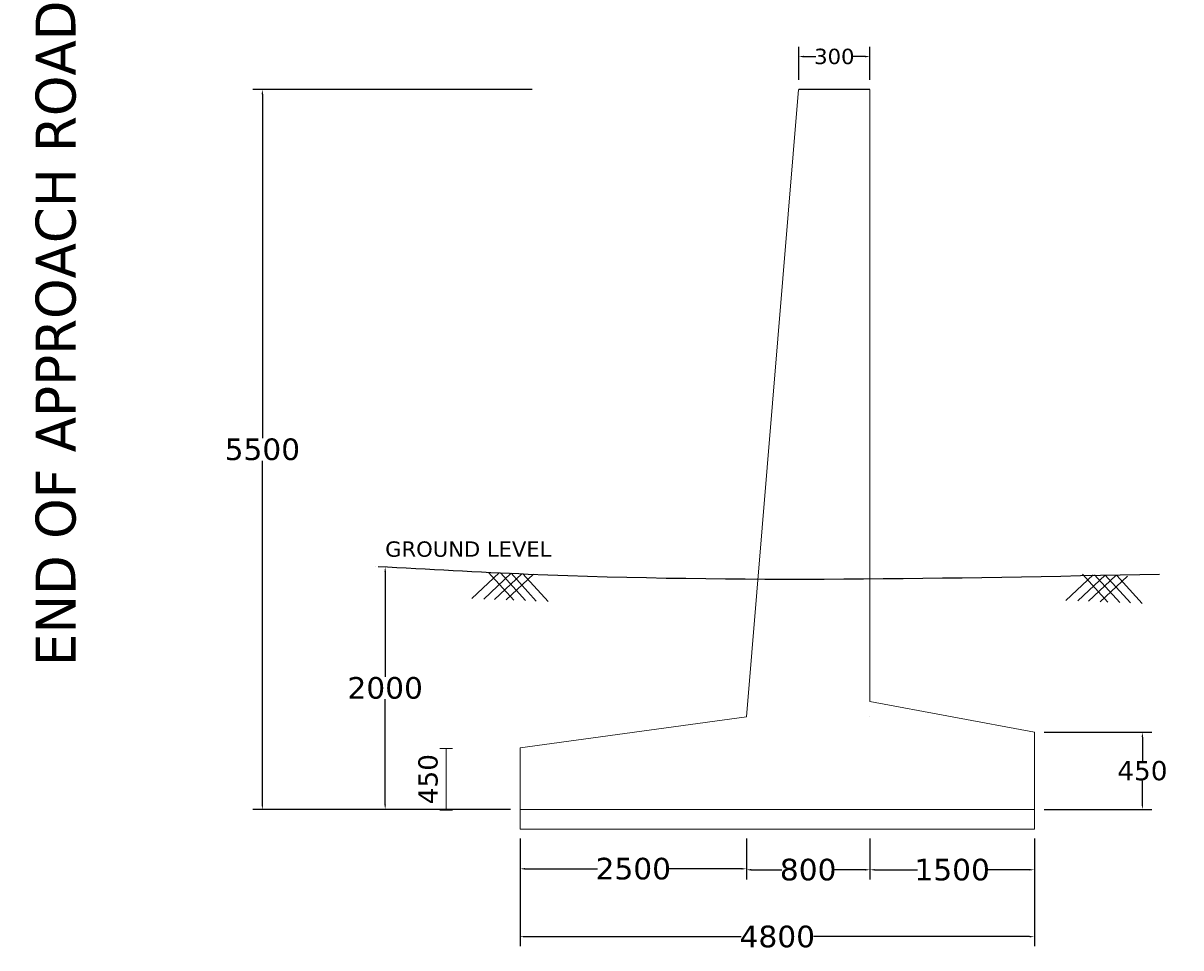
# Model space of a CAD drawing. Header units: inches. Extents: x -3872496040 to -3865243794, y -6657661114 to -6657485382.
# Tile 9 of 12: x -3872354299 to -3872318136, y -6657614578 to -6657585686. Entities that reach past the tile are written whole.
import ezdxf

# ---------------------------------------------------------------- set-up
doc = ezdxf.new("R2010")
doc.units = ezdxf.units.IN
doc.header["$MEASUREMENT"] = 0
doc.header["$PDMODE"] = 2
doc.linetypes.add('CENTER2', pattern=[28.575, 19.05, -3.175, 3.175, -3.175])
doc.layers.add('CHNGE', color=7, linetype='Continuous')
doc.layers.add('TEX', color=6, linetype='Continuous')
doc.layers.add('DIMENTION', color=7, linetype='Continuous', lineweight=9)
doc.styles.get("Standard").update_dxf_attribs({"font": 'verdana.ttf', "height": 480})
doc.styles.add('VR', font='verdana.ttf', dxfattribs={"height": 250})
doc.dimstyles.new('Copy of ISO-25--------4', dxfattribs={"dimtxt": 200, "dimasz": 150, "dimexe": 300, "dimexo": 300, "dimgap": 0.02, "dimtad": 0, "dimtih": 1, "dimtoh": 1, "dimdec": 0, "dimlfac": 4, "dimdsep": 46, "dimtxsty": 'Standard', "dimcen": 150, "dimclrd": 1, "dimclre": 1, "dimclrt": 1, "dimadec": 0, "dimazin": 0, "dimtfac": 1, "dimtdec": 0, "dimtmove": 2, "dimatfit": 3, "dimfxl": 0, "dimarcsym": 0})
doc.dimstyles.new('DIM 750', dxfattribs={"dimtxt": 1400, "dimasz": 1050, "dimexe": 1050, "dimexo": 1050, "dimgap": 350, "dimtad": 1, "dimdec": 0, "dimdsep": 46, "dimtxsty": 'VR', "dimblk": 'OPEN30', "dimcen": 0, "dimadec": 0, "dimazin": 0, "dimtfac": 1, "dimtdec": 0, "dimtix": 1, "dimtmove": 2, "dimatfit": 3, "dimldrblk": 'OPEN30', "dimfxl": 0, "dimlwd": -1, "dimlwe": -1, "dimarcsym": 0})

# ---------------------------------------------------------------- blocks, each defined once
blk = doc.blocks.new('*D140')
at = {"layer": 'Defpoints', "color": 0, "transparency": 16777216}
for p in [(-3872337708.917466, -6657608344.119354), (-3872341085.706841, -6657610271.919353), (-3872337708.917466, -6657610271.919353)]:
    blk.add_point(p, dxfattribs=at)
at = {"layer": 'DIMENTION', "color": 0, "transparency": 16777216}
for p, q in [((-3872340885.706841, -6657608344.119354), (-3872341285.706841, -6657608344.119354)), ((-3872341085.706841, -6657608344.119354), (-3872341085.706841, -6657610271.919353)), ((-3872340885.706841, -6657610271.919353), (-3872341285.706841, -6657610271.919353))]:
    blk.add_line(p, q, dxfattribs=at)
at = {"layer": 'DIMENTION', "color": 0, "transparency": 16777216, "insert": (-3872341647.99697, -6657609308.019351), "char_height": 250, "width": 4354.68962049, "attachment_point": 5, "rotation": 90, "style": 'VR'}
blk.add_mtext('{\\H2.4x;450}', dxfattribs=at)
blk = doc.blocks.new('_Open30')
at = {"color": 0, "linetype": 'ByBlock', "lineweight": -2}
for p, q in [((-1, 0.268), (0, 0)), ((0, 0), (-1, -0.268)), ((0, 0), (-1, 0))]:
    blk.add_line(p, q, dxfattribs=at)
blk = doc.blocks.new('*D141')
at = {"layer": 'Defpoints', "color": 0, "ltscale": 20, "transparency": 16777216}
for p in [(-3872346826.888291, -6657587760.000004), (-3872338103.59187, -6657587760.000004), (-3872338774.495464, -6657610251.000004)]:
    blk.add_point(p, dxfattribs=at)
at = {"layer": 'TEX', "color": 1, "lineweight": -2, "ltscale": 20, "transparency": 16777216}
for p, q in [((-3872338403.59187, -6657587760.000004), (-3872347126.888291, -6657587760.000004)), ((-3872346826.888291, -6657587910.000004), (-3872346826.888291, -6657598654.141119)), ((-3872346826.888291, -6657610101.000004), (-3872346826.888291, -6657599356.858889)), ((-3872339074.495464, -6657610251.000004), (-3872347126.888291, -6657610251.000004))]:
    blk.add_line(p, q, dxfattribs=at)
at = {"layer": 'TEX', "color": 1, "ltscale": 20, "transparency": 16777216}
for points in [[(-3872346851.888291, -6657587910.000004), (-3872346801.888291, -6657587910.000004), (-3872346826.888291, -6657587760.000004)], [(-3872346851.888291, -6657610101.000004), (-3872346801.888291, -6657610101.000004), (-3872346826.888291, -6657610251.000004)]]:
    blk.add_solid(points, dxfattribs=at)
at = {"layer": 'TEX', "color": 1, "ltscale": 20, "transparency": 16777216, "insert": (-3872346826.888292, -6657599005.500001), "char_height": 480, "width": 7620.94440317, "attachment_point": 5}
blk.add_mtext('{\\H1.4063x;5500}', dxfattribs=at)
blk = doc.blocks.new('*D142')
at = {"layer": 'Defpoints', "color": 0, "ltscale": 20, "transparency": 16777216}
for p in [(-3872322709.495464, -6657607842.176724), (-3872322709.495462, -6657610251.000004), (-3872319337.81717, -6657610251.000004)]:
    blk.add_point(p, dxfattribs=at)
at = {"layer": 'TEX', "color": 1, "lineweight": -2, "ltscale": 20, "transparency": 16777216}
for p, q in [((-3872322409.495464, -6657607842.176724), (-3872319037.81717, -6657607842.176724)), ((-3872319337.81717, -6657607992.176724), (-3872319337.81717, -6657608734.278237)), ((-3872319337.81717, -6657610101.000004), (-3872319337.81717, -6657609358.898492)), ((-3872322409.495462, -6657610251.000004), (-3872319037.81717, -6657610251.000004))]:
    blk.add_line(p, q, dxfattribs=at)
at = {"layer": 'TEX', "color": 1, "ltscale": 20, "transparency": 16777216}
for points in [[(-3872319362.81717, -6657607992.176724), (-3872319312.81717, -6657607992.176724), (-3872319337.81717, -6657607842.176724)], [(-3872319362.81717, -6657610101.000004), (-3872319312.81717, -6657610101.000004), (-3872319337.81717, -6657610251.000004)]]:
    blk.add_solid(points, dxfattribs=at)
at = {"layer": 'TEX', "color": 1, "ltscale": 20, "transparency": 16777216, "insert": (-3872319337.817171, -6657609046.588362), "char_height": 480, "width": 2403.04305124, "attachment_point": 5}
blk.add_mtext('{\\H1.25x;450}', dxfattribs=at)
blk = doc.blocks.new('*D143')
at = {"layer": 'Defpoints', "color": 0, "ltscale": 20, "transparency": 16777216}
for p in [(-3872338774.495462, -6657610864.733038), (-3872331705.895462, -6657610864.733039), (-3872331705.895462, -6657612108.276721)]:
    blk.add_point(p, dxfattribs=at)
at = {"layer": 'TEX', "color": 1, "lineweight": -2, "ltscale": 20, "transparency": 16777216}
for p, q in [((-3872338774.495462, -6657611164.733038), (-3872338774.495462, -6657612408.276721)), ((-3872331705.895462, -6657611164.733039), (-3872331705.895462, -6657612408.276721)), ((-3872338624.495462, -6657612108.276721), (-3872336353.619723, -6657612108.276721)), ((-3872331855.895462, -6657612108.276721), (-3872334126.771202, -6657612108.276721))]:
    blk.add_line(p, q, dxfattribs=at)
at = {"layer": 'TEX', "color": 1, "ltscale": 20, "transparency": 16777216}
for points in [[(-3872338624.495462, -6657612083.276721), (-3872338624.495462, -6657612133.276721), (-3872338774.495462, -6657612108.276721)], [(-3872331855.895462, -6657612083.276721), (-3872331855.895462, -6657612133.276721), (-3872331705.895462, -6657612108.276721)]]:
    blk.add_solid(points, dxfattribs=at)
at = {"layer": 'TEX', "color": 1, "ltscale": 20, "transparency": 16777216, "insert": (-3872335240.195462, -6657612108.276721), "char_height": 480, "width": 3919.48343229, "attachment_point": 5}
blk.add_mtext('{\\H1.4063x;2500}', dxfattribs=at)
blk = doc.blocks.new('*D144')
at = {"layer": 'Defpoints', "color": 0, "ltscale": 20, "transparency": 16777216}
for p in [(-3872331705.895462, -6657610864.733039), (-3872327850.295462, -6657610864.733038), (-3872327850.295462, -6657612138.276721)]:
    blk.add_point(p, dxfattribs=at)
at = {"layer": 'TEX', "color": 1, "lineweight": -2, "ltscale": 20, "transparency": 16777216}
for p, q in [((-3872331705.895462, -6657611164.733039), (-3872331705.895462, -6657612438.276721)), ((-3872327850.295462, -6657611164.733038), (-3872327850.295462, -6657612438.276721)), ((-3872331555.895462, -6657612138.276721), (-3872330605.235198, -6657612138.276721)), ((-3872328000.295462, -6657612138.276721), (-3872328950.955725, -6657612138.276721))]:
    blk.add_line(p, q, dxfattribs=at)
at = {"layer": 'TEX', "color": 1, "ltscale": 20, "transparency": 16777216}
for points in [[(-3872331555.895462, -6657612113.276721), (-3872331555.895462, -6657612163.276721), (-3872331705.895462, -6657612138.276721)], [(-3872328000.295462, -6657612113.276721), (-3872328000.295462, -6657612163.276721), (-3872327850.295462, -6657612138.276721)]]:
    blk.add_solid(points, dxfattribs=at)
at = {"layer": 'TEX', "color": 1, "ltscale": 20, "transparency": 16777216, "insert": (-3872329778.095462, -6657612138.276721), "char_height": 480, "width": 8968.90578461, "attachment_point": 5}
blk.add_mtext('{\\H1.4063x;800}', dxfattribs=at)
blk = doc.blocks.new('*D145')
at = {"layer": 'Defpoints', "color": 0, "ltscale": 20, "transparency": 16777216}
for p in [(-3872327850.295462, -6657610864.733038), (-3872322709.495462, -6657610864.733034), (-3872322709.495462, -6657612138.276721)]:
    blk.add_point(p, dxfattribs=at)
at = {"layer": 'TEX', "color": 1, "lineweight": -2, "ltscale": 20, "transparency": 16777216}
for p, q in [((-3872327850.295462, -6657611164.733038), (-3872327850.295462, -6657612438.276721)), ((-3872322709.495462, -6657611164.733034), (-3872322709.495462, -6657612438.276721)), ((-3872327700.295462, -6657612138.276721), (-3872326366.799304, -6657612138.276721)), ((-3872322859.495462, -6657612138.276721), (-3872324192.991621, -6657612138.276721))]:
    blk.add_line(p, q, dxfattribs=at)
at = {"layer": 'TEX', "color": 1, "ltscale": 20, "transparency": 16777216}
for points in [[(-3872327700.295462, -6657612113.276721), (-3872327700.295462, -6657612163.276721), (-3872327850.295462, -6657612138.276721)], [(-3872322859.495462, -6657612113.276721), (-3872322859.495462, -6657612163.276721), (-3872322709.495462, -6657612138.276721)]]:
    blk.add_solid(points, dxfattribs=at)
at = {"layer": 'TEX', "color": 1, "ltscale": 20, "transparency": 16777216, "insert": (-3872325279.895462, -6657612138.276721), "char_height": 480, "width": 4237.27986908, "attachment_point": 5}
blk.add_mtext('{\\H1.4063x;1500}', dxfattribs=at)
blk = doc.blocks.new('*D146')
at = {"layer": 'Defpoints', "color": 0, "ltscale": 20, "transparency": 16777216}
for p in [(-3872342990.295465, -6657602670.618966), (-3872342990.295475, -6657610251.000004), (-3872342990.295465, -6657610251.000004)]:
    blk.add_point(p, dxfattribs=at)
at = {"layer": 'TEX', "color": 1, "lineweight": -2, "ltscale": 20, "transparency": 16777216}
for p, q in [((-3872343290.295465, -6657602670.618966), (-3872343290.295475, -6657602670.618966)), ((-3872342990.295475, -6657602820.618966), (-3872342990.295475, -6657606109.22393)), ((-3872342990.295475, -6657610101.000004), (-3872342990.295475, -6657606812.395041)), ((-3872343290.295465, -6657610251.000004), (-3872343290.295475, -6657610251.000004))]:
    blk.add_line(p, q, dxfattribs=at)
at = {"layer": 'TEX', "color": 1, "ltscale": 20, "transparency": 16777216}
for points in [[(-3872343015.295475, -6657602820.618966), (-3872342965.295475, -6657602820.618966), (-3872342990.295475, -6657602670.618966)], [(-3872343015.295475, -6657610101.000004), (-3872342965.295475, -6657610101.000004), (-3872342990.295475, -6657610251.000004)]]:
    blk.add_solid(points, dxfattribs=at)
at = {"layer": 'TEX', "color": 1, "ltscale": 20, "transparency": 16777216, "insert": (-3872342990.295476, -6657606460.809483), "char_height": 480, "width": 4647.18565369, "attachment_point": 5}
blk.add_mtext('{\\H1.4063x;2000}', dxfattribs=at)
blk = doc.blocks.new('*D137')
at = {"layer": 'Defpoints', "color": 0, "ltscale": 20, "transparency": 16777216}
for p in [(-3872338774.495462, -6657610864.733038), (-3872322709.495462, -6657610864.733038), (-3872322709.495462, -6657614228.198925)]:
    blk.add_point(p, dxfattribs=at)
at = {"layer": 'TEX', "color": 1, "lineweight": -2, "ltscale": 20, "transparency": 16777216}
for p, q in [((-3872338774.495462, -6657611164.733038), (-3872338774.495462, -6657614528.198925)), ((-3872322709.495462, -6657611164.733038), (-3872322709.495462, -6657614528.198925)), ((-3872338624.495462, -6657614228.198925), (-3872331874.460023, -6657614228.198925)), ((-3872322859.495462, -6657614228.198925), (-3872329609.5309, -6657614228.198925))]:
    blk.add_line(p, q, dxfattribs=at)
at = {"layer": 'TEX', "color": 1, "ltscale": 20, "transparency": 16777216}
for points in [[(-3872338624.495462, -6657614203.198925), (-3872338624.495462, -6657614253.198925), (-3872338774.495462, -6657614228.198925)], [(-3872322859.495462, -6657614203.198925), (-3872322859.495462, -6657614253.198925), (-3872322709.495462, -6657614228.198925)]]:
    blk.add_solid(points, dxfattribs=at)
at = {"layer": 'TEX', "color": 1, "ltscale": 20, "transparency": 16777216, "insert": (-3872330741.995462, -6657614228.198925), "char_height": 480, "width": 7676.75162172, "attachment_point": 5}
blk.add_mtext('{\\H1.4063x;4800}', dxfattribs=at)
blk = doc.blocks.new('*D165')
at = {"layer": 'Defpoints', "color": 0, "ltscale": 20, "transparency": 16777216}
for p in [(-3872330070, -6657586730), (-3872330070, -6657587760), (-3872327850.295462, -6657587760)]:
    blk.add_point(p, dxfattribs=at)
at = {"layer": 'TEX', "color": 1, "lineweight": -2, "ltscale": 20, "transparency": 16777216}
for p, q in [((-3872330070, -6657587460), (-3872330070, -6657586430)), ((-3872327850.295462, -6657587460), (-3872327850.295462, -6657586430)), ((-3872329920, -6657586730), (-3872329541.067664, -6657586730)), ((-3872328000.295462, -6657586730), (-3872328379.227798, -6657586730))]:
    blk.add_line(p, q, dxfattribs=at)
at = {"layer": 'TEX', "color": 1, "ltscale": 20, "transparency": 16777216}
for points in [[(-3872329920, -6657586705), (-3872329920, -6657586755), (-3872330070, -6657586730)], [(-3872328000.295462, -6657586705), (-3872328000.295462, -6657586755), (-3872327850.295462, -6657586730)]]:
    blk.add_solid(points, dxfattribs=at)
at = {"layer": 'TEX', "color": 1, "ltscale": 20, "transparency": 16777216, "insert": (-3872328960.147731, -6657586730), "char_height": 480, "width": 5981.00885725, "attachment_point": 5}
blk.add_mtext('300', dxfattribs=at)

msp = doc.modelspace()

# ---------------------------------------------------------------- linework, layer by layer
at = {"layer": 'CHNGE', "color": 31}
for p, q in [((-3872340283.576702, -6657603665.291722), (-3872339430.525979, -6657602861.021573)), ((-3872339911.871288, -6657603679.416522), (-3872339058.820571, -6657602875.146382)), ((-3872338974.224907, -6657603715.047095), (-3872339763.779176, -6657602848.357963)), ((-3872339578.618097, -6657603692.080148), (-3872338725.56738, -6657602887.810004)), ((-3872338602.5195, -6657603729.171895), (-3872339392.073761, -6657602862.482764)), ((-3872339206.912691, -6657603706.204955), (-3872338353.861974, -6657602901.934812)), ((-3872338269.266306, -6657603741.835511), (-3872339058.820571, -6657602875.146382)), ((-3872337897.560899, -6657603755.960324), (-3872338687.115163, -6657602889.271195)), ((-3872321727.978456, -6657603723.287226), (-3872320874.927733, -6657602919.017076)), ((-3872320418.626662, -6657603773.042599), (-3872321208.180931, -6657602906.353466)), ((-3872320046.921255, -6657603787.167398), (-3872320836.475516, -6657602920.478268)), ((-3872321356.273043, -6657603737.412025), (-3872320503.222326, -6657602933.141886)), ((-3872321023.019852, -6657603750.075651), (-3872320169.969135, -6657602945.805508)), ((-3872320651.314445, -6657603764.200459), (-3872319798.263729, -6657602959.930315)), ((-3872319713.668061, -6657603799.831015), (-3872320503.222326, -6657602933.141886)), ((-3872319341.962654, -6657603813.955828), (-3872320131.516918, -6657602947.266699))]:
    msp.add_line(p, q, dxfattribs=at)
at = {"layer": 'DIMENTION'}
for p, q in [((-3872331705.895462, -6657607359.3), (-3872330075.391322, -6657587760)), ((-3872331705.895462, -6657607359.3), (-3872330075.391322, -6657587760)), ((-3872327850.295462, -6657606878.276721), (-3872327850.295462, -6657587760)), ((-3872327850.295462, -6657606878.276721), (-3872327850.295462, -6657587760)), ((-3872327850.295464, -6657606878.276721), (-3872327850.295462, -6657589687.8)), ((-3872327850.295464, -6657606878.276721), (-3872327850.295462, -6657589687.8)), ((-3872322709.495462, -6657607842.176721), (-3872327850.295462, -6657606878.276721)), ((-3872322709.495462, -6657607842.176721), (-3872327850.295462, -6657606878.276721)), ((-3872322709.495462, -6657607842.176721), (-3872327850.295462, -6657606878.276721)), ((-3872322709.495462, -6657607842.176721), (-3872327850.295462, -6657606878.276721)), ((-3872338774.495462, -6657608323.2), (-3872331705.895462, -6657607359.3)), ((-3872338774.495462, -6657608323.2), (-3872331705.895462, -6657607359.3)), ((-3872338774.495462, -6657608323.2), (-3872331705.895462, -6657607359.3)), ((-3872338774.495462, -6657608323.2), (-3872331705.895462, -6657607359.3)), ((-3872327850.295462, -6657607359.3), (-3872327850.295462, -6657607359.3)), ((-3872327850.295462, -6657607359.3), (-3872327850.295462, -6657607359.3)), ((-3872327850.295462, -6657607359.3), (-3872327850.295462, -6657607359.3)), ((-3872327850.295462, -6657607359.3), (-3872327850.295462, -6657607359.3)), ((-3872322709.495462, -6657610864.733038), (-3872322709.495462, -6657607842.176721)), ((-3872322709.495462, -6657610864.733038), (-3872322709.495462, -6657607842.176721)), ((-3872322709.495462, -6657610864.733038), (-3872322709.495462, -6657607842.176721)), ((-3872322709.495462, -6657610864.733038), (-3872322709.495462, -6657607842.176721)), ((-3872338774.495462, -6657610864.733038), (-3872338774.495462, -6657608323.2)), ((-3872338774.495462, -6657610864.733038), (-3872338774.495462, -6657608323.2)), ((-3872338774.495462, -6657610864.733038), (-3872338774.495462, -6657608323.2)), ((-3872338774.495462, -6657610864.733038), (-3872338774.495462, -6657608323.2)), ((-3872338774.495462, -6657610251), (-3872322709.495462, -6657610251)), ((-3872338774.495462, -6657610251), (-3872322709.495462, -6657610251)), ((-3872322709.495462, -6657610251), (-3872327850.295462, -6657610251)), ((-3872322709.495462, -6657610251), (-3872327850.295462, -6657610251)), ((-3872338774.495462, -6657610864.733038), (-3872322709.495462, -6657610864.733038)), ((-3872338774.495462, -6657610864.733038), (-3872322709.495462, -6657610864.733038))]:
    msp.add_line(p, q, dxfattribs=at)
at = {"layer": 'TEX', "color": 7, "ltscale": 20}
msp.add_line((-3872327850.295462, -6657587760), (-3872330070, -6657587760), dxfattribs=at)
msp.add_spline([(-3872343210.295464, -6657602658.276721), (-3872338520.295464, -6657602898.276721), (-3872318800.295464, -6657602898.276723)], degree=3, dxfattribs=at)

# ---------------------------------------------------------------- texts
at = {"layer": 'TEX', "linetype": 'CENTER2', "ltscale": 80, "insert": (-3872352638.875813, -6657605785.214669), "char_height": 1248, "width": 22718.75384216, "attachment_point": 7, "rotation": 90}
msp.add_mtext('END OF APPROACH ROAD', dxfattribs=at)
at = {"layer": 'TEX', "ltscale": 20, "insert": (-3872342990.295464, -6657601878.276721), "char_height": 480, "width": 10321.13412523, "attachment_point": 1}
msp.add_mtext('GROUND LEVEL', dxfattribs=at)

# ---------------------------------------------------------------- dimensions: what is measured, and where the dimension line sits
at = {"layer": 'DIMENTION'}
dim = msp.add_linear_dim(base=(-3872341085.706841, -6657610271.919353), p1=(-3872337708.917464, -6657608344.11935), p2=(-3872337708.917464, -6657610271.91935), angle=90, text='{\\H2.4x;450}', dimstyle='DIM 750', override={"dimtxt": 250, "dimasz": 500, "dimexe": 200, "dimexo": 200, "dimgap": 250, "dimfxl": 200, "dimfxlon": 1}, dxfattribs=at)
dim.commit()
dim.dimension.update_dxf_attribs({"geometry": '*D140', "text_midpoint": (-3872341647.99697, -6657609308.019351)})
at = {"layer": 'TEX', "color": 7, "ltscale": 20}
for base, p1, p2, text, picture, middle in [((-3872330070, -6657586730), (-3872327850.295462, -6657587760), (-3872330070, -6657587760), '300', '*D165', (-3872328960.147731, -6657586730)), ((-3872331705.895462, -6657612108.276721), (-3872338774.495462, -6657610864.733038), (-3872331705.895462, -6657610864.733039), '{\\H1.4063x;2500}', '*D143', (-3872335240.195462, -6657612108.276721)), ((-3872322709.495462, -6657614228.198925), (-3872338774.495462, -6657610864.733038), (-3872322709.495462, -6657610864.733038), '{\\H1.4063x;4800}', '*D137', (-3872330741.995462, -6657614228.198925)), ((-3872327850.295462, -6657612138.276721), (-3872331705.895462, -6657610864.733039), (-3872327850.295462, -6657610864.733038), '{\\H1.4063x;800}', '*D144', (-3872329778.095462, -6657612138.276721)), ((-3872322709.495462, -6657612138.276721), (-3872327850.295462, -6657610864.733038), (-3872322709.495462, -6657610864.733034), '{\\H1.4063x;1500}', '*D145', (-3872325279.895462, -6657612138.276721))]:
    dim = msp.add_linear_dim(base=base, p1=p1, p2=p2, text=text, dimstyle='Copy of ISO-25--------4', dxfattribs=at)
    dim.commit()
    dim.dimension.update_dxf_attribs({"geometry": picture, "text_midpoint": middle})
at = {"layer": 'TEX', "color": 0, "ltscale": 20}
for base, p1, p2, text, picture, middle in [((-3872346826.888291, -6657587760.000004), (-3872338774.495462, -6657610251), (-3872338103.591868, -6657587760), '{\\H1.4063x;5500}', '*D141', (-3872346826.888292, -6657599005.500001)), ((-3872319337.81717, -6657610251.000004), (-3872322709.495462, -6657607842.176721), (-3872322709.49546, -6657610251), '{\\H1.25x;450}', '*D142', (-3872319337.817171, -6657609046.588362))]:
    dim = msp.add_linear_dim(base=base, p1=p1, p2=p2, angle=90, text=text, dimstyle='Copy of ISO-25--------4', dxfattribs=at)
    dim.commit()
    dim.dimension.update_dxf_attribs({"geometry": picture, "text_midpoint": middle})
at = {"layer": 'TEX', "color": 7, "ltscale": 20}
dim = msp.add_linear_dim(base=(-3872342990.295475, -6657610251.000004), p1=(-3872342990.295464, -6657602670.618962), p2=(-3872342990.295464, -6657610251), angle=90, text='{\\H1.4063x;2000}', dimstyle='Copy of ISO-25--------4', dxfattribs=at)
dim.commit()
dim.dimension.update_dxf_attribs({"geometry": '*D146', "text_midpoint": (-3872342990.295476, -6657606460.809483)})

doc.saveas('drawing.dxf')
